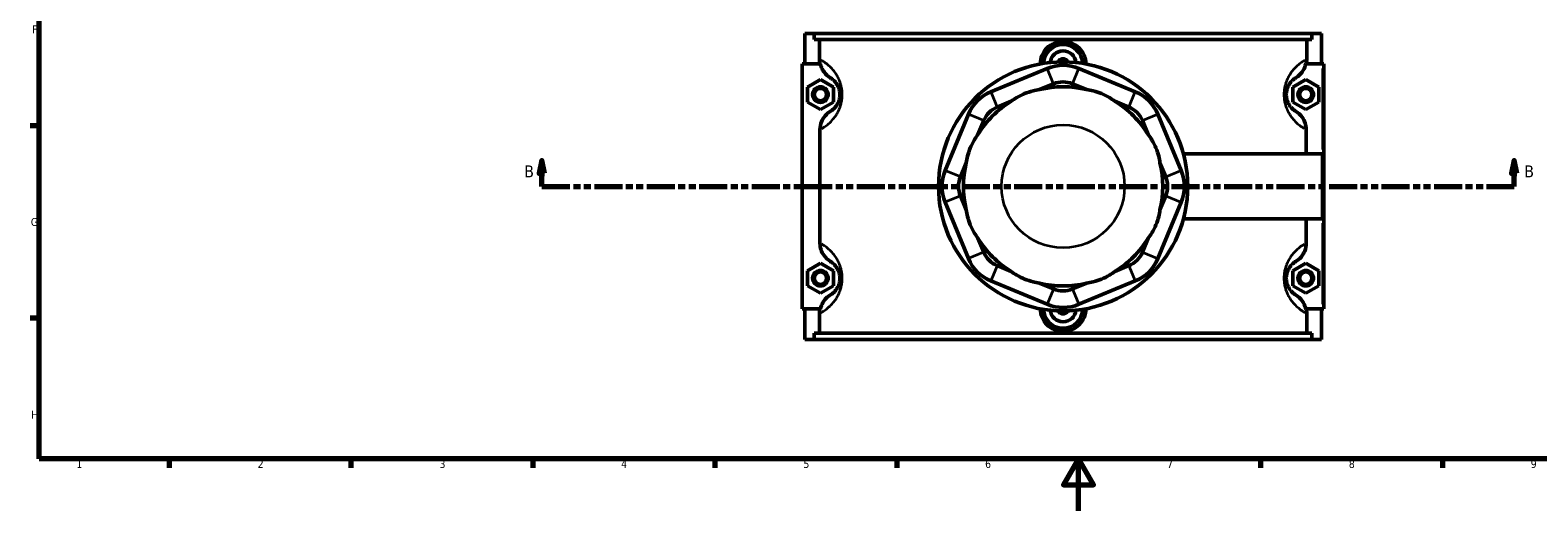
# Model space of a CAD drawing. Header units: millimetres. Extents: x 0 to 898, y -421 to 989.
# Tile 2 of 7: x 17 to 597, y 0 to 185. Entities that reach past the tile are written whole.
import ezdxf

# ---------------------------------------------------------------- set-up
doc = ezdxf.new("R2010")
doc.units = ezdxf.units.MM
doc.linetypes.add('DOUBLE_DASH_CHAIN', pattern=[1.2403, 0.6614, -0.0827, 0.1654, -0.0827, 0.1654, -0.0827])
for name, color, linetype, lineweight in [('Border (ANSI)', 7, 'Continuous', 70), ('Section Line (ANSI)', 7, 'DOUBLE_DASH_CHAIN', 70), ('Visible (ANSI)', 7, 'Continuous', 50), ('Visible Narrow (ANSI)', 7, 'Continuous', 35)]:
    doc.layers.add(name, color=color, linetype=linetype, lineweight=lineweight)
doc.styles.add('Label Text (ANSI)', font='tahoma.ttf')
doc.styles.add('Note Text (ANSI)', font='tahoma.ttf')

# ---------------------------------------------------------------- blocks, each defined once
blk = doc.blocks.new('Borders Default Border')
at = {"layer": 'Border (ANSI)'}
for p, q in [((20, 148.5), (16.55, 148.5)), ((20, 74.25), (16.55, 74.25)), ((70.08, 20), (70.08, 16.55)), ((140.17, 20), (140.17, 16.55)), ((210.25, 20), (210.25, 16.55)), ((280.33, 20), (280.33, 16.55)), ((350.42, 20), (350.42, 16.55)), ((490.58, 20), (490.58, 16.55)), ((560.67, 20), (560.67, 16.55))]:
    blk.add_line(p, q, dxfattribs=at)
at = {"layer": 'Border (ANSI)', "flags": 128}
for points in [[(20, 20), (20, 574), (821, 574), (821, 20), (20, 20)], [(420.5, 0), (420.5, 20), (414.73, 10), (426.27, 10), (420.5, 20)]]:
    blk.add_lwpolyline(points, dxfattribs=at)
at = {"layer": 'Border (ANSI)', "color": 230, "true_color": 0xff0080, "char_height": 3.05, "attachment_point": 7, "style": 'Note Text (ANSI)'}
for s, insert in [('F', (17.29, 184.1)), ('G', (16.81, 109.79)), ('H', (16.97, 35.6)), ('1', (34.35, 16.55)), ('2', (104.2, 16.55)), ('3', (174.26, 16.49)), ('4', (244.23, 16.55)), ('5', (314.48, 16.49)), ('6', (384.49, 16.49)), ('7', (454.6, 16.55)), ('8', (524.63, 16.48)), ('9', (594.7, 16.49))]:
    blk.add_mtext(s, dxfattribs=dict(at, insert=insert))
blk = doc.blocks.new('2dTransSection0')
at = {"layer": 'Section Line (ANSI)', "linetype": 'Continuous'}
for p, q in [((213.71, 135.1), (212.71, 130.1)), ((213.71, 130.1), (213.71, 135.1)), ((214.71, 130.1), (213.71, 135.1)), ((588.3, 135.1), (587.3, 130.1)), ((588.3, 130.1), (588.3, 135.1)), ((589.3, 130.1), (588.3, 135.1)), ((212.71, 130.1), (214.71, 130.1)), ((213.71, 125.1), (213.71, 130.1)), ((587.3, 130.1), (589.3, 130.1)), ((588.3, 125.1), (588.3, 130.1)), ((213.71, 125.1), (224.33, 125.1)), ((577.69, 125.1), (588.3, 125.1))]:
    blk.add_line(p, q, dxfattribs=at)
at = {"layer": 'Section Line (ANSI)', "linetype": 'DOUBLE_DASH_CHAIN', "ltscale": 16.303146}
blk.add_line((213.71, 125.1), (588.3, 125.1), dxfattribs=at)
at = {"layer": 'Section Line (ANSI)', "linetype": 'Continuous', "flags": 128}
for points in [[(214.71, 130.1), (213.71, 135.1), (212.71, 130.1), (214.71, 130.1)], [(589.3, 130.1), (588.3, 135.1), (587.3, 130.1), (589.3, 130.1)]]:
    blk.add_lwpolyline(points, dxfattribs=at)
at = {"layer": 'Section Line (ANSI)'}
for points in [[(214.71, 130.1), (213.71, 135.1), (212.71, 130.1), (214.71, 130.1)], [(589.3, 130.1), (588.3, 135.1), (587.3, 130.1), (589.3, 130.1)]]:
    blk.add_solid(points, dxfattribs=at)
at = {"layer": 'Section Line (ANSI)', "char_height": 4.57, "attachment_point": 7, "style": 'Label Text (ANSI)'}
for insert in [(206.96, 128.6), (592.26, 128.6)]:
    blk.add_mtext('B', dxfattribs=dict(at, insert=insert))

msp = doc.modelspace()

# ---------------------------------------------------------------- linework, layer by layer
at = {"layer": 'Visible (ANSI)'}
for p, q in [((315.031, 184.101), (315.031, 172.301)), ((315.031, 184.101), (318.675, 184.101)), ((318.675, 184.101), (510.387, 184.101)), ((318.675, 181.741), (318.675, 184.101)), ((510.387, 181.741), (318.675, 181.741)), ((320.638, 174.103), (320.638, 181.741)), ((508.425, 174.103), (508.425, 181.741)), ((510.387, 184.101), (510.387, 181.741)), ((510.387, 184.101), (514.031, 184.101)), ((514.031, 184.101), (514.031, 172.301)), ((321.038, 172.301), (314.031, 172.301)), ((314.031, 172.301), (314.031, 77.901)), ((408.408, 170.564), (386.713, 161.578)), ((442.349, 161.578), (420.654, 170.564)), ((508.025, 172.301), (514.531, 172.301)), ((514.531, 172.301), (515.031, 172.301)), ((515.031, 77.901), (515.031, 172.301)), ((316.031, 163.387), (321.031, 166.274)), ((316.031, 157.614), (316.031, 163.387)), ((321.031, 166.274), (326.031, 163.387)), ((326.031, 163.387), (326.031, 157.614)), ((405.448, 162.411), (410.857, 164.651)), ((418.205, 164.651), (423.615, 162.411)), ((508.031, 166.274), (503.031, 163.387)), ((503.031, 163.387), (503.031, 157.614)), ((513.031, 163.387), (508.031, 166.274)), ((513.031, 157.614), (513.031, 163.387)), ((321.031, 154.727), (316.031, 157.614)), ((326.031, 157.614), (321.031, 154.727)), ((389.162, 155.665), (394.572, 157.906)), ((434.491, 157.906), (439.9, 155.665)), ((503.031, 157.614), (508.031, 154.727)), ((508.031, 154.727), (513.031, 157.614)), ((378.054, 152.919), (369.067, 131.223)), ((459.995, 131.223), (451.009, 152.919)), ((320.856, 147.009), (320.856, 103.192)), ((381.726, 145.06), (383.967, 150.47)), ((445.096, 150.47), (447.336, 145.06)), ((508.206, 137.601), (508.206, 147.009)), ((374.98, 128.774), (377.221, 134.184)), ((451.841, 134.184), (454.082, 128.774)), ((460.875, 137.601), (514.531, 137.601)), ((514.531, 112.601), (514.531, 137.601)), ((369.067, 118.978), (378.054, 97.282)), ((377.221, 116.017), (374.98, 121.427)), ((451.009, 97.282), (459.995, 118.978)), ((454.082, 121.427), (451.841, 116.017)), ((460.875, 112.601), (514.531, 112.601)), ((508.206, 103.192), (508.206, 112.601)), ((383.967, 99.732), (381.726, 105.141)), ((447.336, 105.141), (445.096, 99.732)), ((316.031, 92.587), (321.031, 95.474)), ((321.031, 95.474), (326.031, 92.587)), ((394.572, 92.295), (389.162, 94.536)), ((439.9, 94.536), (434.491, 92.295)), ((508.031, 95.474), (503.031, 92.587)), ((513.031, 92.587), (508.031, 95.474)), ((316.031, 86.814), (316.031, 92.587)), ((326.031, 92.587), (326.031, 86.814)), ((386.713, 88.623), (408.408, 79.637)), ((410.857, 85.55), (405.448, 87.79)), ((423.615, 87.79), (418.205, 85.55)), ((420.654, 79.637), (442.349, 88.623)), ((503.031, 92.587), (503.031, 86.814)), ((513.031, 86.814), (513.031, 92.587)), ((321.031, 83.927), (316.031, 86.814)), ((326.031, 86.814), (321.031, 83.927)), ((503.031, 86.814), (508.031, 83.927)), ((508.031, 83.927), (513.031, 86.814)), ((314.031, 77.901), (321.038, 77.901)), ((315.031, 77.901), (315.031, 66.101)), ((320.638, 68.461), (320.638, 76.098)), ((514.531, 77.901), (508.025, 77.901)), ((508.425, 68.461), (508.425, 76.098)), ((514.031, 77.901), (514.031, 66.101)), ((515.031, 77.901), (514.531, 77.901)), ((318.675, 66.101), (315.031, 66.101)), ((510.387, 68.461), (318.675, 68.461)), ((318.675, 66.101), (318.675, 68.461)), ((318.675, 66.101), (510.387, 66.101)), ((510.387, 68.461), (510.387, 66.101)), ((514.031, 66.101), (510.387, 66.101))]:
    msp.add_line(p, q, dxfattribs=at)
for centre, radius in [((414.531, 125.101), 48), ((321.031, 160.501), 3), ((321.031, 160.501), 2.4), ((508.031, 160.501), 3), ((508.031, 160.501), 2.4), ((321.031, 89.701), 3), ((321.031, 89.701), 2.4), ((508.031, 89.701), 3), ((508.031, 89.701), 2.4)]:
    msp.add_circle(centre, radius, dxfattribs=at)
for centre, radius, start, end in [((414.531, 172.301), 7.5, 1.611454, 178.388546), ((414.531, 172.301), 5, 6.222505, 173.777495), ((414.531, 172.301), 2, 22.470233, 157.529767), ((414.531, 155.782), 16, 67.5, 112.5), ((414.531, 125.101), 38.4, 76.317074, 103.682926), ((414.531, 155.782), 9.6, 67.5, 112.5), ((392.836, 146.796), 16, 112.5, 157.5), ((414.531, 125.101), 38.4, 121.317074, 148.682926), ((414.531, 125.101), 38.4, 31.317074, 58.682926), ((436.226, 146.796), 16, 22.5, 67.5), ((392.836, 146.796), 9.6, 112.5, 157.5), ((436.226, 146.796), 9.6, 22.5, 67.5), ((414.531, 125.101), 38.4, 166.317074, 193.682926), ((414.531, 125.101), 38.4, 346.317074, 13.682926), ((383.849, 125.101), 16, 157.5, 202.5), ((383.849, 125.101), 9.6, 157.5, 202.5), ((445.213, 125.101), 9.6, 337.5, 22.5), ((445.213, 125.101), 16, 337.5, 22.5), ((414.531, 125.101), 38.4, 211.317074, 238.682926), ((414.531, 125.101), 38.4, 301.317074, 328.682926), ((392.836, 103.405), 9.6, 202.5, 247.5), ((436.226, 103.405), 9.6, 292.5, 337.5), ((392.836, 103.405), 16, 202.5, 247.5), ((436.226, 103.405), 16, 292.5, 337.5), ((414.531, 125.101), 38.4, 256.317074, 283.682926), ((414.531, 94.419), 9.6, 247.5, 292.5), ((414.531, 77.901), 7.5, 181.611454, 358.388546), ((414.531, 94.419), 16, 247.5, 292.5), ((414.531, 77.901), 5, 186.222505, 353.777495), ((414.531, 77.901), 2, 202.470233, 337.529767)]:
    msp.add_arc(centre, radius, start, end, dxfattribs=at)
for points, knots in [([(405.771, 172.294), (405.771, 172.296), (405.771, 172.298), (405.771, 173.399), (405.993, 174.571), (406.89, 176.723), (407.566, 177.704), (409.123, 179.25), (410.107, 179.92), (412.262, 180.807), (413.433, 181.025), (415.629, 181.025), (416.8, 180.807), (418.956, 179.92), (419.94, 179.25), (421.497, 177.704), (422.173, 176.723), (423.07, 174.571), (423.291, 173.399), (423.291, 172.301)], [2.6354742, 2.6354742, 2.6354742, 2.6354742, 2.6360837, 2.6360837, 2.965746, 2.965746, 3.2954082, 3.2954082, 3.6247669, 3.6247669, 3.9541256, 3.9541256, 4.2834843, 4.2834843, 4.6128429, 4.6128429, 4.9425052, 4.9425052, 5.2721674, 5.2721674, 5.2721674, 5.2721674]), ([(321.038, 172.301), (321.14, 171.828), (321.285, 171.366), (321.718, 170.317), (322.036, 169.747), (323.088, 168.291), (323.943, 167.507), (324.923, 166.912)], [-0.68446861, -0.68446861, -0.68446861, -0.68446861, -0.53919481, -0.53919481, -0.3439369, -0.3439369, 0, 0, 0, 0]), ([(504.14, 166.912), (504.738, 167.275), (505.29, 167.709), (506.283, 168.708), (506.719, 169.271), (507.52, 170.635), (507.84, 171.451), (508.025, 172.301)], [-0.73476039, -0.73476039, -0.73476039, -0.73476039, -0.52508616, -0.52508616, -0.31249687, -0.31249687, -0.0509179, -0.0509179, -0.0509179, -0.0509179]), ([(324.923, 166.912), (325.098, 166.806), (325.291, 166.679), (325.737, 166.348), (325.995, 166.136), (326.499, 165.644), (326.742, 165.379), (327.176, 164.812), (327.367, 164.532), (327.67, 163.998), (327.787, 163.77), (328.022, 163.235), (328.138, 162.923), (328.304, 162.349), (328.363, 162.103), (328.456, 161.589), (328.491, 161.322), (328.524, 160.868), (328.531, 160.684), (328.531, 160.501), (328.531, 160.317), (328.524, 160.133), (328.491, 159.679), (328.456, 159.412), (328.363, 158.898), (328.304, 158.652), (328.138, 158.078), (328.022, 157.766), (327.787, 157.231), (327.67, 157.003), (327.367, 156.469), (327.176, 156.189), (326.742, 155.622), (326.499, 155.357), (325.995, 154.865), (325.737, 154.653), (325.291, 154.322), (325.098, 154.195), (324.923, 154.089)], [0.9222017, 0.9222017, 0.9222017, 0.9222017, 1.3823124, 1.3823124, 1.9034799, 1.9034799, 2.3450738, 2.3450738, 2.684961, 2.684961, 2.9056134, 2.9056134, 3.1569446, 3.1569446, 3.3286229, 3.3286229, 3.4996495, 3.4996495, 3.6135945, 3.6135945, 3.6135945, 3.7275395, 3.7275395, 3.8985661, 3.8985661, 4.0702443, 4.0702443, 4.3215756, 4.3215756, 4.542228, 4.542228, 4.8821152, 4.8821152, 5.3237091, 5.3237091, 5.8448766, 5.8448766, 6.3049873, 6.3049873, 6.3049873, 6.3049873]), ([(504.14, 154.089), (503.964, 154.195), (503.771, 154.322), (503.325, 154.653), (503.067, 154.865), (502.563, 155.357), (502.321, 155.622), (501.886, 156.189), (501.696, 156.469), (501.392, 157.003), (501.276, 157.231), (501.041, 157.766), (500.924, 158.078), (500.759, 158.652), (500.7, 158.898), (500.606, 159.412), (500.571, 159.679), (500.538, 160.133), (500.531, 160.317), (500.531, 160.501), (500.531, 160.684), (500.538, 160.868), (500.571, 161.322), (500.606, 161.589), (500.7, 162.103), (500.759, 162.349), (500.924, 162.923), (501.041, 163.235), (501.276, 163.77), (501.392, 163.998), (501.696, 164.532), (501.886, 164.812), (502.321, 165.379), (502.563, 165.644), (503.067, 166.136), (503.325, 166.348), (503.771, 166.679), (503.964, 166.806), (504.14, 166.912)], [0.9222007, 0.9222007, 0.9222007, 0.9222007, 1.3823118, 1.3823118, 1.9034793, 1.9034793, 2.3450731, 2.3450731, 2.6849602, 2.6849602, 2.9056125, 2.9056125, 3.1569437, 3.1569437, 3.3286218, 3.3286218, 3.4996485, 3.4996485, 3.6135935, 3.6135935, 3.6135935, 3.7275385, 3.7275385, 3.8985651, 3.8985651, 4.0702433, 4.0702433, 4.3215745, 4.3215745, 4.5422267, 4.5422267, 4.8821138, 4.8821138, 5.3237077, 5.3237077, 5.8448751, 5.8448751, 6.3049863, 6.3049863, 6.3049863, 6.3049863]), ([(405.448, 162.411), (404.642, 162.31), (403.79, 162.148), (401.823, 161.649), (400.711, 161.27), (399.72, 160.859), (398.728, 160.448), (397.674, 159.93), (395.929, 158.892), (395.213, 158.405), (394.572, 157.906)], [5.0588129, 5.0588129, 5.0588129, 5.0588129, 5.3018435, 5.3018435, 5.6238703, 5.6238703, 5.6238703, 5.9458971, 5.9458971, 6.1889277, 6.1889277, 6.1889277, 6.1889277]), ([(434.491, 157.906), (433.849, 158.405), (433.133, 158.892), (431.389, 159.93), (430.335, 160.448), (429.343, 160.859), (428.351, 161.27), (427.239, 161.649), (425.272, 162.148), (424.421, 162.31), (423.615, 162.411)], [5.0588129, 5.0588129, 5.0588129, 5.0588129, 5.3018435, 5.3018435, 5.6238703, 5.6238703, 5.6238703, 5.9458971, 5.9458971, 6.1889277, 6.1889277, 6.1889277, 6.1889277]), ([(324.923, 154.089), (324.15, 153.62), (323.455, 153.033), (322.267, 151.654), (321.784, 150.866), (321.057, 149.058), (320.856, 148.039), (320.856, 147.009)], [-0.85479615, -0.85479615, -0.85479615, -0.85479615, -0.58406139, -0.58406139, -0.30898317, -0.30898317, 0, 0, 0, 0]), ([(508.206, 147.009), (508.206, 147.864), (508.068, 148.712), (507.534, 150.331), (507.143, 151.092), (505.974, 152.71), (505.12, 153.494), (504.14, 154.089)], [-0.85573246, -0.85573246, -0.85573246, -0.85573246, -0.59918016, -0.59918016, -0.3439369, -0.3439369, 0, 0, 0, 0]), ([(381.726, 145.06), (381.227, 144.419), (380.739, 143.702), (379.702, 141.958), (379.184, 140.904), (378.773, 139.912), (378.362, 138.92), (377.983, 137.809), (377.483, 135.842), (377.321, 134.99), (377.221, 134.184)], [5.0588129, 5.0588129, 5.0588129, 5.0588129, 5.3018435, 5.3018435, 5.6238703, 5.6238703, 5.6238703, 5.9458971, 5.9458971, 6.1889277, 6.1889277, 6.1889277, 6.1889277]), ([(451.841, 134.184), (451.741, 134.99), (451.579, 135.842), (451.08, 137.809), (450.7, 138.92), (450.29, 139.912), (449.879, 140.904), (449.361, 141.958), (448.323, 143.702), (447.836, 144.419), (447.336, 145.06)], [5.0588129, 5.0588129, 5.0588129, 5.0588129, 5.3018435, 5.3018435, 5.6238703, 5.6238703, 5.6238703, 5.9458971, 5.9458971, 6.1889277, 6.1889277, 6.1889277, 6.1889277]), ([(377.221, 116.017), (377.321, 115.211), (377.483, 114.359), (377.983, 112.393), (378.362, 111.281), (378.773, 110.289), (379.184, 109.297), (379.702, 108.243), (380.739, 106.499), (381.227, 105.782), (381.726, 105.141)], [5.0588129, 5.0588129, 5.0588129, 5.0588129, 5.3018435, 5.3018435, 5.6238703, 5.6238703, 5.6238703, 5.9458971, 5.9458971, 6.1889277, 6.1889277, 6.1889277, 6.1889277]), ([(447.336, 105.141), (447.836, 105.782), (448.323, 106.499), (449.361, 108.243), (449.879, 109.297), (450.29, 110.289), (450.7, 111.281), (451.08, 112.393), (451.579, 114.359), (451.741, 115.211), (451.841, 116.017)], [5.0588129, 5.0588129, 5.0588129, 5.0588129, 5.3018435, 5.3018435, 5.6238703, 5.6238703, 5.6238703, 5.9458971, 5.9458971, 6.1889277, 6.1889277, 6.1889277, 6.1889277]), ([(320.856, 103.192), (320.856, 102.337), (320.994, 101.489), (321.528, 99.87), (321.919, 99.109), (323.088, 97.491), (323.943, 96.707), (324.923, 96.112)], [-0.85573246, -0.85573246, -0.85573246, -0.85573246, -0.59918016, -0.59918016, -0.3439369, -0.3439369, 0, 0, 0, 0]), ([(504.14, 96.112), (504.912, 96.581), (505.607, 97.168), (506.796, 98.547), (507.278, 99.335), (508.005, 101.143), (508.206, 102.162), (508.206, 103.192)], [-0.85479615, -0.85479615, -0.85479615, -0.85479615, -0.58406139, -0.58406139, -0.30898317, -0.30898317, 0, 0, 0, 0]), ([(324.923, 96.112), (325.098, 96.006), (325.291, 95.879), (325.737, 95.548), (325.995, 95.336), (326.499, 94.844), (326.742, 94.579), (327.176, 94.012), (327.367, 93.732), (327.67, 93.198), (327.787, 92.97), (328.022, 92.435), (328.138, 92.123), (328.304, 91.549), (328.363, 91.303), (328.456, 90.789), (328.491, 90.522), (328.524, 90.068), (328.531, 89.884), (328.531, 89.701), (328.531, 89.517), (328.524, 89.333), (328.491, 88.879), (328.456, 88.612), (328.363, 88.098), (328.304, 87.852), (328.138, 87.278), (328.022, 86.966), (327.787, 86.431), (327.67, 86.203), (327.367, 85.669), (327.176, 85.389), (326.742, 84.822), (326.499, 84.557), (325.995, 84.065), (325.737, 83.853), (325.291, 83.522), (325.098, 83.395), (324.923, 83.289)], [0.9222017, 0.9222017, 0.9222017, 0.9222017, 1.3823126, 1.3823126, 1.9034801, 1.9034801, 2.345074, 2.345074, 2.6849611, 2.6849611, 2.9056135, 2.9056135, 3.1569447, 3.1569447, 3.3286229, 3.3286229, 3.4996495, 3.4996495, 3.6135945, 3.6135945, 3.6135945, 3.7275395, 3.7275395, 3.8985661, 3.8985661, 4.0702443, 4.0702443, 4.3215755, 4.3215755, 4.5422278, 4.5422278, 4.882115, 4.882115, 5.3237088, 5.3237088, 5.8448763, 5.8448763, 6.3049873, 6.3049873, 6.3049873, 6.3049873]), ([(504.14, 83.289), (503.964, 83.395), (503.771, 83.522), (503.325, 83.853), (503.067, 84.065), (502.563, 84.557), (502.321, 84.822), (501.886, 85.389), (501.696, 85.669), (501.392, 86.203), (501.276, 86.431), (501.041, 86.966), (500.924, 87.278), (500.759, 87.852), (500.7, 88.098), (500.606, 88.612), (500.571, 88.879), (500.538, 89.333), (500.531, 89.517), (500.531, 89.701), (500.531, 89.884), (500.538, 90.068), (500.571, 90.522), (500.606, 90.789), (500.7, 91.303), (500.759, 91.549), (500.924, 92.123), (501.041, 92.435), (501.276, 92.97), (501.392, 93.198), (501.696, 93.732), (501.886, 94.012), (502.321, 94.579), (502.563, 94.844), (503.067, 95.336), (503.325, 95.548), (503.771, 95.879), (503.964, 96.006), (504.14, 96.112)], [0.921786, 0.921786, 0.921786, 0.921786, 1.3819022, 1.3819022, 1.9030685, 1.9030685, 2.3446617, 2.3446617, 2.6845475, 2.6845475, 2.9051985, 2.9051985, 3.1565294, 3.1565294, 3.3282073, 3.3282073, 3.4992338, 3.4992338, 3.6131788, 3.6131788, 3.6131788, 3.7271238, 3.7271238, 3.8981503, 3.8981503, 4.0698282, 4.0698282, 4.3211591, 4.3211591, 4.5418101, 4.5418101, 4.8816959, 4.8816959, 5.3232891, 5.3232891, 5.8444554, 5.8444554, 6.3045716, 6.3045716, 6.3045716, 6.3045716]), ([(394.572, 92.295), (395.213, 91.796), (395.929, 91.309), (397.674, 90.271), (398.728, 89.753), (399.72, 89.342), (400.711, 88.931), (401.823, 88.552), (403.79, 88.053), (404.642, 87.891), (405.448, 87.79)], [5.0588129, 5.0588129, 5.0588129, 5.0588129, 5.3018435, 5.3018435, 5.6238703, 5.6238703, 5.6238703, 5.9458971, 5.9458971, 6.1889277, 6.1889277, 6.1889277, 6.1889277]), ([(423.615, 87.79), (424.421, 87.891), (425.272, 88.053), (427.239, 88.552), (428.351, 88.931), (429.343, 89.342), (430.335, 89.753), (431.389, 90.271), (433.133, 91.309), (433.849, 91.796), (434.491, 92.295)], [5.0588129, 5.0588129, 5.0588129, 5.0588129, 5.3018435, 5.3018435, 5.6238703, 5.6238703, 5.6238703, 5.9458971, 5.9458971, 6.1889277, 6.1889277, 6.1889277, 6.1889277]), ([(324.923, 83.289), (324.325, 82.926), (323.772, 82.492), (322.779, 81.493), (322.344, 80.93), (321.543, 79.566), (321.222, 78.75), (321.038, 77.901)], [-0.73476039, -0.73476039, -0.73476039, -0.73476039, -0.52508616, -0.52508616, -0.31249687, -0.31249687, -0.0509179, -0.0509179, -0.0509179, -0.0509179]), ([(508.025, 77.901), (507.922, 78.373), (507.778, 78.835), (507.345, 79.884), (507.026, 80.454), (505.974, 81.91), (505.12, 82.694), (504.14, 83.289)], [-0.68446861, -0.68446861, -0.68446861, -0.68446861, -0.53919481, -0.53919481, -0.3439369, -0.3439369, 0, 0, 0, 0]), ([(423.291, 77.901), (423.291, 76.802), (423.07, 75.63), (422.173, 73.478), (421.497, 72.497), (419.94, 70.951), (418.956, 70.281), (416.8, 69.394), (415.629, 69.176), (413.433, 69.176), (412.262, 69.394), (410.107, 70.281), (409.123, 70.951), (407.566, 72.497), (406.89, 73.478), (405.993, 75.63), (405.771, 76.802), (405.771, 77.901), (405.771, 77.903), (405.771, 77.905), (405.771, 77.907)], [2.6360837, 2.6360837, 2.6360837, 2.6360837, 2.965746, 2.965746, 3.2954082, 3.2954082, 3.6247669, 3.6247669, 3.9541256, 3.9541256, 4.2834843, 4.2834843, 4.6128429, 4.6128429, 4.9425052, 4.9425052, 5.2721674, 5.2721674, 5.2721674, 5.272777, 5.272777, 5.272777, 5.272777])]:
    msp.add_open_spline(points, degree=3, knots=knots, dxfattribs=at)
for points in [[(320.844, 172.301), (320.708, 172.891), (320.638, 173.495), (320.638, 174.103)], [(423.291, 172.301), (423.291, 172.298), (423.291, 172.296), (423.291, 172.294)], [(508.425, 174.103), (508.425, 173.495), (508.355, 172.89), (508.218, 172.301)], [(320.638, 76.098), (320.638, 76.706), (320.708, 77.311), (320.844, 77.901)], [(423.291, 77.907), (423.291, 77.905), (423.291, 77.903), (423.291, 77.901)], [(508.218, 77.901), (508.355, 77.31), (508.425, 76.706), (508.425, 76.098)]]:
    msp.add_open_spline(points, degree=3, dxfattribs=at)
at = {"layer": 'Visible Narrow (ANSI)'}
for p, q in [((410.735, 164.947), (408.531, 170.269)), ((418.327, 164.947), (420.532, 170.269)), ((514.531, 170.566), (514.531, 139.336)), ((386.835, 161.282), (389.04, 155.961)), ((440.023, 155.961), (442.227, 161.282)), ((383.671, 150.592), (378.35, 152.796)), ((445.391, 150.592), (450.713, 152.796)), ((374.685, 128.897), (369.363, 131.101)), ((454.378, 128.897), (459.699, 131.101)), ((374.685, 121.304), (369.363, 119.1)), ((454.378, 121.304), (459.699, 119.1)), ((514.531, 110.866), (514.531, 79.636)), ((383.671, 99.609), (378.35, 97.405)), ((445.391, 99.609), (450.713, 97.405)), ((389.04, 94.24), (386.835, 88.919)), ((440.023, 94.24), (442.227, 88.919)), ((410.735, 85.254), (408.531, 79.932)), ((418.327, 85.254), (420.532, 79.932))]:
    msp.add_line(p, q, dxfattribs=at)
msp.add_circle((414.531, 125.101), 23.71, dxfattribs=at)
for points, knots in [([(321.597, 147.416), (321.911, 147.599), (322.249, 147.809), (323.141, 148.416), (323.723, 148.855), (324.86, 149.871), (325.406, 150.418), (326.385, 151.591), (326.815, 152.169), (327.499, 153.272), (327.762, 153.744), (328.292, 154.849), (328.554, 155.494), (328.928, 156.68), (329.06, 157.189), (329.272, 158.25), (329.35, 158.803), (329.425, 159.741), (329.44, 160.121), (329.44, 160.501), (329.44, 160.88), (329.425, 161.26), (329.35, 162.198), (329.272, 162.751), (329.06, 163.812), (328.928, 164.321), (328.554, 165.507), (328.292, 166.153), (327.762, 167.257), (327.499, 167.729), (326.815, 168.832), (326.385, 169.41), (325.406, 170.583), (324.86, 171.13), (323.723, 172.146), (323.141, 172.585), (322.152, 173.258), (321.73, 173.513), (321.346, 173.728)], [-6.1943858, -6.1943858, -6.1943858, -6.1943858, -5.8448766, -5.8448766, -5.3237091, -5.3237091, -4.8821152, -4.8821152, -4.542228, -4.542228, -4.3215756, -4.3215756, -4.0702443, -4.0702443, -3.8985661, -3.8985661, -3.7275395, -3.7275395, -3.6135945, -3.6135945, -3.6135945, -3.4996495, -3.4996495, -3.3286229, -3.3286229, -3.1569446, -3.1569446, -2.9056134, -2.9056134, -2.684961, -2.684961, -2.3450738, -2.3450738, -1.9034799, -1.9034799, -1.3823124, -1.3823124, -0.9382919, -0.9382919, -0.9382919, -0.9382919]), ([(507.716, 173.728), (507.332, 173.513), (506.911, 173.258), (505.921, 172.585), (505.34, 172.146), (504.203, 171.13), (503.656, 170.583), (502.677, 169.41), (502.248, 168.832), (501.564, 167.729), (501.301, 167.257), (500.771, 166.153), (500.508, 165.507), (500.135, 164.321), (500.002, 163.812), (499.791, 162.751), (499.713, 162.198), (499.637, 161.26), (499.622, 160.88), (499.622, 160.501), (499.622, 160.121), (499.637, 159.741), (499.713, 158.803), (499.791, 158.25), (500.002, 157.189), (500.135, 156.68), (500.508, 155.494), (500.771, 154.849), (501.301, 153.744), (501.564, 153.272), (502.248, 152.169), (502.677, 151.591), (503.656, 150.418), (504.203, 149.871), (505.34, 148.855), (505.921, 148.416), (506.814, 147.809), (507.151, 147.599), (507.466, 147.416)], [-6.288896, -6.288896, -6.288896, -6.288896, -5.8448751, -5.8448751, -5.3237077, -5.3237077, -4.8821138, -4.8821138, -4.5422267, -4.5422267, -4.3215745, -4.3215745, -4.0702433, -4.0702433, -3.8985651, -3.8985651, -3.7275385, -3.7275385, -3.6135935, -3.6135935, -3.6135935, -3.4996485, -3.4996485, -3.3286218, -3.3286218, -3.1569437, -3.1569437, -2.9056125, -2.9056125, -2.6849602, -2.6849602, -2.3450731, -2.3450731, -1.9034793, -1.9034793, -1.3823118, -1.3823118, -1.0328022, -1.0328022, -1.0328022, -1.0328022]), ([(321.346, 76.473), (321.73, 76.688), (322.152, 76.943), (323.141, 77.616), (323.723, 78.055), (324.86, 79.071), (325.406, 79.618), (326.385, 80.791), (326.815, 81.369), (327.499, 82.472), (327.762, 82.944), (328.292, 84.049), (328.554, 84.694), (328.928, 85.88), (329.06, 86.389), (329.272, 87.45), (329.35, 88.003), (329.425, 88.941), (329.44, 89.321), (329.44, 89.701), (329.44, 90.08), (329.425, 90.46), (329.35, 91.398), (329.272, 91.951), (329.06, 93.012), (328.928, 93.521), (328.554, 94.707), (328.292, 95.353), (327.762, 96.457), (327.499, 96.929), (326.815, 98.032), (326.385, 98.611), (325.406, 99.783), (324.86, 100.33), (323.723, 101.346), (323.141, 101.785), (322.249, 102.392), (321.911, 102.602), (321.597, 102.785)], [-6.288897, -6.288897, -6.288897, -6.288897, -5.8448763, -5.8448763, -5.3237088, -5.3237088, -4.882115, -4.882115, -4.5422278, -4.5422278, -4.3215755, -4.3215755, -4.0702443, -4.0702443, -3.8985661, -3.8985661, -3.7275395, -3.7275395, -3.6135945, -3.6135945, -3.6135945, -3.4996495, -3.4996495, -3.3286229, -3.3286229, -3.1569447, -3.1569447, -2.9056135, -2.9056135, -2.6849611, -2.6849611, -2.345074, -2.345074, -1.9034801, -1.9034801, -1.3823126, -1.3823126, -1.0328032, -1.0328032, -1.0328032, -1.0328032]), ([(507.466, 102.785), (507.151, 102.602), (506.814, 102.392), (505.921, 101.785), (505.34, 101.346), (504.203, 100.33), (503.656, 99.783), (502.677, 98.61), (502.248, 98.032), (501.564, 96.929), (501.301, 96.457), (500.771, 95.353), (500.508, 94.707), (500.135, 93.521), (500.002, 93.012), (499.791, 91.951), (499.713, 91.398), (499.637, 90.46), (499.622, 90.08), (499.622, 89.701), (499.622, 89.321), (499.637, 88.941), (499.713, 88.003), (499.791, 87.45), (500.002, 86.389), (500.135, 85.88), (500.508, 84.694), (500.771, 84.049), (501.301, 82.944), (501.564, 82.472), (502.248, 81.369), (502.677, 80.791), (503.656, 79.618), (504.203, 79.071), (505.34, 78.055), (505.921, 77.616), (506.911, 76.943), (507.332, 76.688), (507.716, 76.473)], [-6.1939701, -6.1939701, -6.1939701, -6.1939701, -5.8444554, -5.8444554, -5.3232891, -5.3232891, -4.8816959, -4.8816959, -4.5418101, -4.5418101, -4.3211591, -4.3211591, -4.0698282, -4.0698282, -3.8981503, -3.8981503, -3.7271238, -3.7271238, -3.6131788, -3.6131788, -3.6131788, -3.4992338, -3.4992338, -3.3282073, -3.3282073, -3.1565294, -3.1565294, -2.9051985, -2.9051985, -2.6845475, -2.6845475, -2.3446617, -2.3446617, -1.9030685, -1.9030685, -1.3819022, -1.3819022, -0.9378763, -0.9378763, -0.9378763, -0.9378763])]:
    msp.add_open_spline(points, degree=3, knots=knots, dxfattribs=at)

# ---------------------------------------------------------------- block references
msp.add_blockref('Borders Default Border', (0, 0))
at = {"layer": 'Section Line (ANSI)'}
msp.add_blockref('2dTransSection0', (0, 0), dxfattribs=at)

doc.saveas('drawing.dxf')
